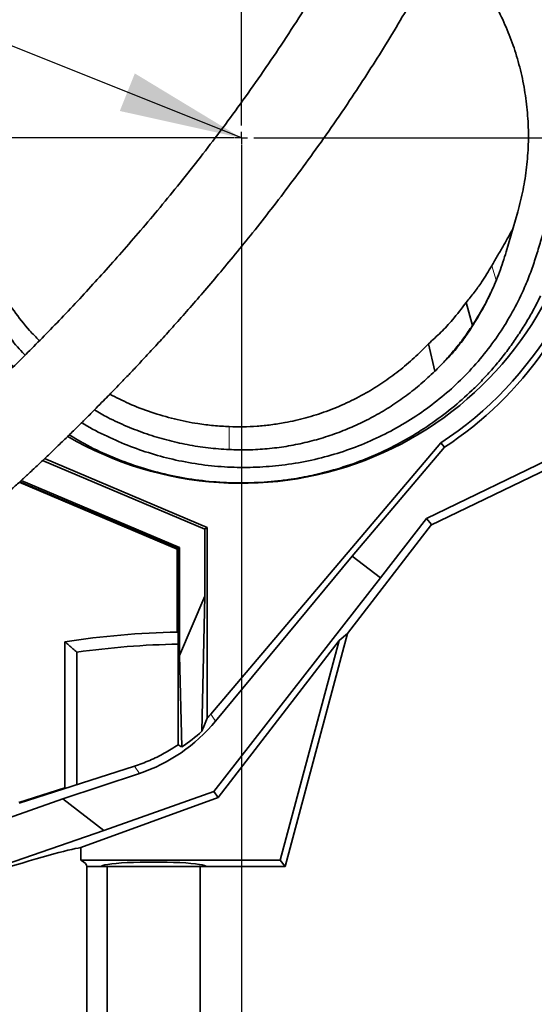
# Model space of a CAD drawing. Header units: millimetres. Extents: x 0 to 12115, y 0 to 8400.
# Tile 84 of 123: x 7219 to 7512, y 3265 to 3826. Entities that reach past the tile are written whole.
import ezdxf

# ---------------------------------------------------------------- set-up
doc = ezdxf.new("R2010")
doc.units = ezdxf.units.MM
doc.header["$LTSCALE"] = 20
doc.header["$PDSIZE"] = -1
doc.layers.add('SVART_TEXT', color=7, linetype='Continuous')
doc.styles.add('SLDTEXTSTYLE0', font='TXT', dxfattribs={"width": 0.605})
doc.dimstyles.new('SLDDIMSTYLE0', dxfattribs={"dimtxt": 70, "dimasz": 70, "dimexe": 0, "dimexo": 0.0625, "dimgap": 17.5, "dimtad": 1, "dimdec": 1, "dimrnd": 1e-09, "dimzin": 12, "dimdsep": 46, "dimtxsty": 'SLDTEXTSTYLE0', "dimsah": 1, "dimcen": 0.09, "dimadec": 0, "dimazin": 3, "dimtfac": 1, "dimtofl": 0, "dimtmove": 0, "dimatfit": 3, "dimfxl": 1, "dimfrac": 2, "dimtolj": 1, "dimtzin": 12, "dimarcsym": 0})
doc.dimstyles.new('SLDDIMSTYLE20', dxfattribs={"dimtxt": 70, "dimasz": 70, "dimexe": 0, "dimexo": 0.0625, "dimgap": 17.5, "dimtad": 1, "dimdec": 1, "dimrnd": 1e-09, "dimzin": 12, "dimdsep": 46, "dimtxsty": 'SLDTEXTSTYLE0', "dimsah": 1, "dimcen": 0.09, "dimse1": 1, "dimsd1": 1, "dimadec": 0, "dimazin": 3, "dimtfac": 1, "dimtofl": 0, "dimtmove": 0, "dimatfit": 3, "dimfxl": 1, "dimfrac": 2, "dimtolj": 1, "dimtzin": 12, "dimarcsym": 0})
doc.dimstyles.new('SLDDIMSTYLE6', dxfattribs={"dimtxt": 0.18, "dimasz": 70, "dimexe": 0, "dimexo": 0.0625, "dimgap": 0, "dimtad": 0, "dimtih": 1, "dimtoh": 1, "dimdec": 0, "dimrnd": 1e-09, "dimzin": 0, "dimdsep": 46, "dimtxsty": 'Standard', "dimsah": 1, "dimcen": 0.09, "dimadec": 0, "dimazin": 0, "dimtfac": 70, "dimtdec": 0, "dimtofl": 0, "dimtmove": 0, "dimatfit": 3, "dimfxl": 1, "dimfrac": 2, "dimtolj": 1, "dimtzin": 0, "dimarcsym": 0})

# ---------------------------------------------------------------- blocks, each defined once
blk = doc.blocks.new('_D_27')
at = {"layer": 'SVART_TEXT'}
for p, q in [((7345.56, 3754.31), (7345.56, 2773.56)), ((6995.56, 2870.55), (6995.56, 2773.56)), ((7345.56, 2803.56), (6995.56, 2803.56))]:
    blk.add_line(p, q, dxfattribs=at)
for points in [[(6995.56, 2803.56), (7065.56, 2793.56), (7065.56, 2813.56)], [(7345.56, 2803.56), (7275.56, 2813.56), (7275.56, 2793.56)]]:
    blk.add_solid(points, dxfattribs=at)
at = {"layer": 'SVART_TEXT', "insert": (7090.35, 2893.8), "char_height": 70, "attachment_point": 1, "style": 'SLDTEXTSTYLE0'}
blk.add_mtext('350', dxfattribs=at)
blk = doc.blocks.new('_D_33')
at = {"layer": 'SVART_TEXT'}
for p, q in [((7341.56, 4903.31), (5673.56, 4903.31)), ((5703.56, 3758.31), (5703.56, 4903.31)), ((7341.56, 3758.31), (5673.56, 3758.31))]:
    blk.add_line(p, q, dxfattribs=at)
for points in [[(5703.56, 4903.31), (5693.56, 4833.31), (5713.56, 4833.31)], [(5703.56, 3758.31), (5713.56, 3828.31), (5693.56, 3828.31)]]:
    blk.add_solid(points, dxfattribs=at)
at = {"layer": 'SVART_TEXT', "insert": (5613.33, 4223.87), "char_height": 70, "attachment_point": 1, "rotation": 90, "style": 'SLDTEXTSTYLE0'}
blk.add_mtext('1145', dxfattribs=at)
blk = doc.blocks.new('_D_34')
at = {"layer": 'SVART_TEXT'}
for p, q in [((7341.56, 3758.31), (5673.56, 3758.31)), ((5703.56, 2978.31), (5703.56, 3758.31)), ((7197.07, 2978.31), (5673.56, 2978.31))]:
    blk.add_line(p, q, dxfattribs=at)
for points in [[(5703.56, 3758.31), (5693.56, 3688.31), (5713.56, 3688.31)], [(5703.56, 2978.31), (5713.56, 3048.31), (5693.56, 3048.31)]]:
    blk.add_solid(points, dxfattribs=at)
at = {"layer": 'SVART_TEXT', "insert": (5613.33, 3288.11), "char_height": 70, "attachment_point": 1, "rotation": 90, "style": 'SLDTEXTSTYLE0'}
blk.add_mtext('780', dxfattribs=at)
blk = doc.blocks.new('SW_CENTERMARKSYMBOL_0')
at = {"layer": 'SVART_TEXT', "color": 0}
for p, q in [((0, 7), (0, 200)), ((-7, 0), (-200, 0)), ((0, 0), (-3.5, 0)), ((0, 0), (0, 3.5)), ((0, 0), (0, -3.5)), ((0, 0), (3.5, 0)), ((7, 0), (200, 0)), ((0, -7), (0, -200))]:
    blk.add_line(p, q, dxfattribs=at)
blk = doc.blocks.new('_D_92')
at = {"layer": 'SVART_TEXT'}
for p, q in [((8898.96, 3657.74), (8898.96, 3987.15)), ((8898.96, 3957.15), (8708.13, 3957.15))]:
    blk.add_line(p, q, dxfattribs=at)
blk.add_solid([(8898.96, 3957.15), (8828.96, 3967.15), (8828.96, 3947.15)], dxfattribs=at)
at = {"layer": 'SVART_TEXT', "insert": (8708.13, 4047.38), "char_height": 70, "attachment_point": 1, "style": 'SLDTEXTSTYLE0'}
blk.add_mtext('*)', dxfattribs=at)
blk = doc.blocks.new('_D_93')
at = {"layer": 'SVART_TEXT'}
for p, q in [((8898.96, 3657.74), (8898.96, 4119.61)), ((8898.96, 4089.61), (8708.13, 4089.61))]:
    blk.add_line(p, q, dxfattribs=at)
blk.add_solid([(8898.96, 4089.61), (8828.96, 4099.61), (8828.96, 4079.61)], dxfattribs=at)
at = {"layer": 'SVART_TEXT', "insert": (8708.13, 4179.85), "char_height": 70, "attachment_point": 1, "style": 'SLDTEXTSTYLE0'}
blk.add_mtext('*)', dxfattribs=at)

msp = doc.modelspace()

# ---------------------------------------------------------------- linework, layer by layer
at = {"color": 7, "linetype": 'Continuous', "lineweight": 35}
for p, q in [((7502.943869, 3716.239207), (7496.418614, 3693.554518)), ((7499.576209, 3705.376728), (7500.131001, 3706.460427)), ((7499.702845, 3704.971968), (7499.576209, 3705.376728)), ((7477.159055, 3651.61606), (7473.641039, 3664.762355)), ((7476.783512, 3650.8303), (7476.159494, 3649.524662)), ((7476.783512, 3650.8303), (7477.159025, 3651.615987)), ((7452.136781, 3641.17982), (7455.676309, 3625.540418)), ((7571.575823, 3600.057396), (7450.947445, 3541.852184)), ((7453.535524, 3537.944112), (7583.206292, 3600.512428)), ((7328.116299, 3430.553148), (7459.105278, 3584.776716)), ((7408.68214, 3520.390318), (7461.278787, 3582.316464)), ((7459.105278, 3584.776716), (7461.278787, 3582.316464)), ((7324.664107, 3535.791984), (7232.36263, 3574.801653)), ((7233.485567, 3575.863257), (7326.079117, 3536.730149)), ((7310.394945, 3525.245761), (7220.114428, 3563.401305)), ((7219.023395, 3562.402329), (7309.050043, 3524.354078)), ((7309.504013, 3524.655065), (7219.391672, 3562.739532)), ((7450.947445, 3541.852184), (7424.840026, 3507.948128)), ((7453.820581, 3538.314297), (7450.947445, 3541.852184)), ((7324.664107, 3535.791984), (7326.079117, 3536.730149)), ((7324.664107, 3535.791984), (7324.664107, 3497.647892)), ((7326.079117, 3536.730149), (7326.079117, 3428.231462)), ((7453.820581, 3538.314297), (7406.098757, 3476.340977)), ((7309.050043, 3524.354078), (7309.504013, 3524.655065)), ((7309.050043, 3524.354078), (7309.050043, 3477.196557)), ((7310.394945, 3525.245761), (7309.504013, 3524.655065)), ((7309.504013, 3413.053189), (7309.504013, 3524.655065)), ((7310.394945, 3463.885372), (7310.394945, 3525.245761)), ((7330.836413, 3426.480771), (7408.68214, 3520.390318)), ((7424.840026, 3507.948128), (7408.68214, 3520.390318)), ((7424.840026, 3507.948128), (7329.778999, 3386.515856)), ((7310.394945, 3463.885372), (7324.664107, 3497.647892)), ((7324.664107, 3497.647892), (7323.064259, 3420.738094)), ((7309.050043, 3477.196557), (7309.504013, 3476.524022)), ((7370.561545, 3343.714297), (7406.098757, 3476.340977)), ((7406.098757, 3476.340977), (7401.194647, 3472.404874)), ((7244.949661, 3388.592234), (7244.949661, 3471.703492)), ((7332.350939, 3383.001898), (7401.194647, 3472.404874)), ((7367.708418, 3347.432565), (7401.194647, 3472.404874)), ((7251.788876, 3465.776292), (7251.788876, 3390.314371)), ((7311.595394, 3411.856827), (7310.394945, 3463.885372)), ((7218.937849, 3379.751862), (7284.694251, 3400.894355)), ((7243.863171, 3382.261027), (7287.45772, 3396.757069)), ((7244.949661, 3388.592234), (7218.860372, 3380.20381)), ((7245.630962, 3388.334433), (7244.949661, 3388.592234)), ((7329.778999, 3386.515856), (7267.26872, 3364.23786)), ((7329.778999, 3386.515856), (7332.350939, 3383.001898)), ((7110.157151, 3335.023944), (7243.863171, 3382.261027)), ((7267.26872, 3364.23786), (7243.863171, 3382.261027)), ((7254.091524, 3354.5178), (7332.350939, 3383.001898)), ((7267.26872, 3364.23786), (7102.670814, 3307.825227)), ((7254.091524, 3347.432565), (7254.091524, 3354.5178)), ((7254.091524, 3347.432565), (7367.708418, 3347.432565)), ((7367.708418, 3347.432565), (7370.561545, 3343.714297)), ((7257.561545, 3257.714297), (7257.561545, 3343.714297)), ((7257.561545, 3343.714297), (7265.561545, 3343.714297)), ((7325.561545, 3343.714297), (7265.561545, 3343.714297)), ((7269.061545, 3343.714297), (7269.061545, 3248.514297)), ((7322.061545, 3248.514297), (7322.061545, 3343.714297)), ((7325.561545, 3343.714297), (7370.561545, 3343.714297))]:
    msp.add_line(p, q, dxfattribs=at)
at = {"color": 8, "linetype": 'Continuous', "lineweight": 18}
for p, q in [((7490.705344, 3677.47026), (7488.214356, 3685.615205)), ((7338.537063, 3581.003792), (7338.68366, 3594.058026)), ((7328.116299, 3430.553148), (7330.836413, 3426.480771)), ((7287.45772, 3396.757069), (7284.694251, 3400.894355))]:
    msp.add_line(p, q, dxfattribs=at)
at = {"color": 7, "linetype": 'Continuous', "lineweight": 35}
for centre, radius, start, end in [((7345.561545, 3758.314297), 207.382428, 303.19628298, 355.98178756), ((7345.561545, 3758.314297), 196.5, 239.79376422, 345.53679632), ((7345.561545, 3758.314297), 210.63171, 303.32461669, 325), ((7320.561545, 2966.114297), 511.211885, 91.29029909, 98.50566132), ((7320.561545, 2966.114297), 504.372669, 91.25621532, 97.83685804)]:
    msp.add_arc(centre, radius, start, end, dxfattribs=at)
for centre, major_axis, ratio, start_param, end_param in [((7254.894666, 3492.842076), (-53.400834, 79.948245), 0.9985183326, 3.3868266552, 3.4189992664), ((7257.582277, 3488.818359), (-2.271064, 96.865514), 0.9870607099, 3.4355382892, 3.9903515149), ((7280.956492, 3453.82401), (36.913322, 108.258851), 0.4472007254, 4.5567841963, 4.6278251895), ((7253.624601, 3494.743535), (77.289736, -65.889953), 0.9406880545, 6.0133559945, 6.1649629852), ((7180.943892, 3603.556351), (221.984314, -212.863486), 0.2309958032, 5.5313350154, 5.5425305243), ((6995.561545, 3258.841202), (261.981275, 95.469791), 0.032810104, 0.1509777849, 1.1440374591), ((6995.561545, 3343.714297), (262, 0), 0.0874886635, 0, 0.1629336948), ((7295.561545, 3343.714297), (30, 0), 0.0874886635, 0, 3.1415926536)]:
    msp.add_ellipse(centre, major_axis=major_axis, ratio=ratio, start_param=start_param, end_param=end_param, dxfattribs=at)
for points, knots in [([(7215.641793, 3628.073518), (7214.478328, 3629.280065), (7210.035468, 3633.887438), (7203.24792, 3642.65531), (7195.300009, 3654.320348), (7188.377167, 3666.712204), (7182.494365, 3679.650234), (7177.747457, 3693.00664), (7174.147752, 3706.68082), (7171.715762, 3720.695913), (7170.501503, 3734.892604), (7170.521292, 3749.141128), (7171.774229, 3763.380163), (7174.295154, 3777.609719), (7177.598525, 3789.824696), (7181.140606, 3799.996414), (7184.501079, 3808.198188), (7188.312694, 3816.289399), (7192.684311, 3824.169657), (7198.326375, 3833.185231), (7205.059668, 3843.368689), (7237.497781, 3890.262098), (7267.493909, 3933.266384), (7294.861677, 3972.502492)], [0, 0, 0, 0, 0.012496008, 0.0477178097, 0.0829400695, 0.1186491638, 0.1548584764, 0.1907138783, 0.2265696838, 0.2629184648, 0.2997738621, 0.3361139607, 0.3727007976, 0.4100616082, 0.4476881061, 0.4703790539, 0.4932241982, 0.5160684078, 0.5393000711, 0.5625409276, 0.5977825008, 0.6330261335, 1, 1, 1, 1]), ([(7398.051857, 3909.330975), (7402.087515, 3907.995385), (7410.173585, 3905.319321), (7421.823285, 3900.073276), (7433.020218, 3893.99684), (7443.637346, 3887.04802), (7453.605027, 3879.278679), (7462.890408, 3870.760911), (7471.440827, 3861.572019), (7479.269352, 3851.691473), (7486.29196, 3841.145942), (7492.472927, 3829.998154), (7497.71983, 3818.438143), (7502.071302, 3806.355224), (7505.433556, 3793.791435), (7507.764024, 3780.813492), (7509.006499, 3767.722478), (7509.157481, 3754.639767), (7508.186227, 3741.650938), (7506.230415, 3728.800512), (7504.038819, 3720.424147), (7502.943869, 3716.239207)], [0, 0, 0, 0, 0.0508422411, 0.101870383, 0.152902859, 0.2037510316, 0.2545297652, 0.3054807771, 0.3564395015, 0.4072287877, 0.4594690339, 0.5118794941, 0.5642980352, 0.6165493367, 0.6714027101, 0.7264362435, 0.7814750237, 0.8363355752, 0.8908618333, 0.9454731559, 1, 1, 1, 1]), ([(7569.943219, 3888.802023), (7568.539149, 3882.217103), (7565.728436, 3869.035199), (7558.481149, 3843.025563), (7545.57183, 3800.181919), (7531.380802, 3751.981765), (7520.254785, 3713.775451), (7515.033125, 3696.161276), (7512.319558, 3687.377378), (7509.207832, 3678.704192), (7504.919594, 3668.706879), (7499.190698, 3657.526061), (7491.591748, 3645.400457), (7482.876221, 3633.825999), (7473.175519, 3623.035573), (7462.571213, 3613.094931), (7451.170998, 3604.084479), (7438.848835, 3595.939864), (7425.874944, 3588.874768), (7412.355053, 3582.927448), (7398.35807, 3578.107518), (7383.770412, 3574.416497), (7368.968705, 3571.982552), (7354.187295, 3570.800377), (7339.506633, 3570.811232), (7324.706902, 3572.032327), (7310.126277, 3574.456745), (7295.948507, 3578.030675), (7282.242159, 3582.637353), (7268.906688, 3588.476314), (7259.659911, 3593.108879), (7255.085712, 3596.060989), (7254.628206, 3596.356256)], [0, 0, 0, 0, 0.0394165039, 0.0789052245, 0.1580169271, 0.3013593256, 0.37302464, 0.3909650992, 0.4089043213, 0.4268304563, 0.4448452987, 0.4724517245, 0.5000592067, 0.5280464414, 0.5564311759, 0.5838481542, 0.6116531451, 0.6396559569, 0.6680673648, 0.6954985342, 0.7231258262, 0.751378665, 0.7798505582, 0.8069211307, 0.8339914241, 0.8614614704, 0.889347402, 0.915957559, 0.9425677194, 0.9695625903, 0.9969556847, 1, 1, 1, 1]), ([(7408.756063, 3878.497559), (7406.175758, 3873.745847), (7400.027665, 3862.423944), (7389.850106, 3845.180588), (7378.438852, 3826.747848), (7366.888961, 3809.060842), (7355.301915, 3792.108472), (7343.74533, 3775.902871), (7332.285909, 3760.445445), (7320.814578, 3745.517113), (7309.385322, 3731.140645), (7298.048153, 3717.333752), (7287.0374, 3704.321953), (7276.392946, 3692.091378), (7266.148976, 3680.626144), (7255.93113, 3669.468186), (7245.794076, 3658.666657), (7235.797549, 3648.271462), (7226.432888, 3638.751466), (7217.719202, 3630.077365), (7209.640709, 3622.190048), (7203.57248, 3616.370834), (7199.312586, 3612.333448), (7196.675334, 3609.849389), (7194.094106, 3607.432839), (7191.569166, 3605.083032), (7189.061363, 3602.762769), (7186.370251, 3600.287459), (7183.279203, 3597.462962), (7179.769079, 3594.280952), (7175.862133, 3590.770374), (7171.596523, 3586.974152), (7166.856945, 3582.801486), (7161.645368, 3578.268273), (7156.004379, 3573.426874), (7149.94019, 3568.296636), (7143.473427, 3562.915617), (7137.671781, 3558.156164), (7134.129329, 3555.319412), (7132.798148, 3554.253419)], [0, 0, 0, 0, 0.036962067, 0.0880695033, 0.1383333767, 0.187519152, 0.2354081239, 0.2818085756, 0.3265611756, 0.3695425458, 0.4125745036, 0.4535010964, 0.4922941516, 0.5289573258, 0.5635181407, 0.5960220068, 0.6305421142, 0.6626062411, 0.6923133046, 0.7197524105, 0.7449988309, 0.7684012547, 0.7768635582, 0.7851612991, 0.7932962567, 0.8012699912, 0.8090838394, 0.8171129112, 0.8268997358, 0.8386358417, 0.850838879, 0.864676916, 0.8802025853, 0.8974855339, 0.9166160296, 0.9373154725, 0.9600479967, 0.9849868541, 1, 1, 1, 1]), ([(7168.143338, 3518.520836), (7169.781264, 3519.851387), (7173.24206, 3522.662725), (7178.51324, 3527.024391), (7183.727694, 3531.390273), (7188.524946, 3535.456852), (7193.139351, 3539.410926), (7197.513142, 3543.198944), (7201.583667, 3546.760466), (7205.035295, 3549.806883), (7207.866576, 3552.323917), (7210.101147, 3554.321984), (7211.920909, 3555.956348), (7213.681498, 3557.543423), (7215.710106, 3559.379707), (7218.168368, 3561.616497), (7221.424281, 3564.597615), (7225.57308, 3568.428936), (7230.486002, 3573.017722), (7236.061523, 3578.288775), (7241.875431, 3583.859054), (7247.728088, 3589.544915), (7253.018698, 3594.748355), (7258.000864, 3599.70129), (7262.603946, 3604.322662), (7266.757346, 3608.529289), (7270.354526, 3612.193881), (7273.87242, 3615.799818), (7277.783224, 3619.847822), (7282.38586, 3624.66005), (7287.683526, 3630.264826), (7293.675763, 3636.689532), (7300.32629, 3643.927305), (7307.621245, 3651.998933), (7315.489533, 3660.865472), (7323.903871, 3670.537704), (7332.833575, 3681.026022), (7342.29367, 3692.401777), (7352.316435, 3704.767087), (7362.864695, 3718.153397), (7373.893336, 3732.591935), (7385.288905, 3748.028208), (7396.986639, 3764.478304), (7408.009825, 3780.632949), (7418.305433, 3796.351068), (7427.833634, 3811.468915), (7437.340288, 3827.255186), (7445.328856, 3841.023832), (7450.007706, 3849.6647), (7451.652468, 3852.702236)], [0, 0, 0, 0, 0.0173586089, 0.0366772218, 0.0542306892, 0.0701139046, 0.084403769, 0.0995340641, 0.1125408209, 0.1234856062, 0.1324132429, 0.139355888, 0.1445548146, 0.1495407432, 0.1558401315, 0.1634427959, 0.1723377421, 0.1859218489, 0.2016323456, 0.2174165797, 0.2370333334, 0.2549498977, 0.2711964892, 0.2857899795, 0.3010182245, 0.3139169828, 0.3244821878, 0.3346316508, 0.3468875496, 0.3612824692, 0.3781643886, 0.3973248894, 0.4188021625, 0.4426385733, 0.4688788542, 0.4970328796, 0.527585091, 0.560563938, 0.5959850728, 0.6345582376, 0.6756363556, 0.7191635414, 0.7650499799, 0.8131700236, 0.852441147, 0.8928981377, 0.9344381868, 0.9769529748, 1, 1, 1, 1]), ([(7488.214356, 3685.615205), (7489.252472, 3687.417777), (7491.328703, 3691.022922), (7495.117035, 3697.609496), (7497.864455, 3702.395103), (7499.576209, 3705.376728)], [0, 0, 0, 0, 0.2737623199, 0.5475246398, 1, 1, 1, 1]), ([(7195.411176, 3696.94475), (7197.281806, 3692.612398), (7201.029652, 3683.932441), (7207.990234, 3671.544095), (7215.914487, 3659.777581), (7223.421525, 3650.177395), (7228.62797, 3644.88059), (7230.527288, 3642.948309)], [0, 0, 0, 0, 0.2182953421, 0.4373592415, 0.6563953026, 0.8746525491, 1, 1, 1, 1]), ([(7496.418614, 3693.554518), (7495.205271, 3689.663792), (7492.778576, 3681.882308), (7488.096653, 3670.89598), (7482.8441, 3660.481464), (7478.806955, 3654.052525), (7476.783512, 3650.8303)], [0, 0, 0, 0, 0.2595746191, 0.5191512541, 0.7589955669, 1, 1, 1, 1]), ([(7222.3778, 3634.743931), (7222.254095, 3634.867709), (7219.298278, 3637.825289), (7214.093738, 3644.140428), (7206.849264, 3653.682265), (7200.385885, 3663.775313), (7194.572717, 3674.262527), (7191.349838, 3681.548003), (7189.735488, 3685.19732)], [0, 0, 0, 0, 0.0085966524, 0.205409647, 0.4029526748, 0.6012365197, 0.8002581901, 1, 1, 1, 1]), ([(7473.641039, 3664.762355), (7475.162495, 3666.635163), (7478.205446, 3670.380827), (7483.166696, 3677.279299), (7486.315639, 3682.479589), (7488.214356, 3685.615205)], [0, 0, 0, 0, 0.2841909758, 0.568389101, 1, 1, 1, 1]), ([(7477.159206, 3651.616286), (7479.27533, 3654.957853), (7483.075308, 3660.95839), (7486.163803, 3667.327177), (7487.532384, 3670.149326)], [0, 0, 0, 0, 0.55687794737, 1, 1, 1, 1]), ([(7515.966268, 3668.449273), (7514.760251, 3666.02845), (7512.34137, 3661.173061), (7508.280478, 3654.040077), (7503.9107, 3647.044968), (7499.206554, 3640.221241), (7494.142993, 3633.530234), (7488.748388, 3627.032875), (7483.021468, 3620.737093), (7475.405075, 3613.09036), (7465.526029, 3604.357963), (7453.056486, 3595.045199), (7439.685994, 3586.681192), (7425.674289, 3579.47323), (7411.098348, 3573.443882), (7397.306, 3569.032154), (7384.371252, 3565.913943), (7373.76169, 3564.056627), (7361.93896, 3562.630086), (7348.860532, 3561.868827), (7333.145457, 3562.236912), (7317.328728, 3563.927222), (7301.70564, 3566.938215), (7286.485166, 3571.209752), (7271.835228, 3576.694432), (7258.760683, 3582.685793), (7250.916704, 3587.357505), (7247.53626, 3589.370828)], [0, 0, 0, 0, 0.0261484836, 0.0524453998, 0.0787421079, 0.1054553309, 0.1321683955, 0.1593174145, 0.1864664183, 0.2137544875, 0.2626828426, 0.3124659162, 0.36224855, 0.4129190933, 0.4623316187, 0.5120910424, 0.5503226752, 0.5885541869, 0.6142037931, 0.6632434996, 0.7126248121, 0.7630852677, 0.8139179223, 0.8634192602, 0.9130077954, 0.9625098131, 1, 1, 1, 1]), ([(7452.136781, 3641.17982), (7454.520087, 3643.344825), (7459.286845, 3647.674967), (7466.571365, 3655.481219), (7471.08211, 3661.402968), (7473.641039, 3664.762355)], [0, 0, 0, 0, 0.302006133, 0.6040306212, 1, 1, 1, 1]), ([(7477.159066, 3651.616073), (7475.572621, 3649.281085), (7472.37829, 3644.57955), (7467.136267, 3637.913882), (7461.59892, 3631.50778), (7457.652588, 3627.531629), (7455.676309, 3625.540418)], [0, 0, 0, 0, 0.249114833, 0.5015965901, 0.750405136, 1, 1, 1, 1]), ([(7476.159494, 3649.524662), (7474.386535, 3647.000683), (7470.825473, 3641.931162), (7464.091106, 3633.819958), (7458.765964, 3628.58041), (7455.676309, 3625.540418)], [0, 0, 0, 0, 0.2939063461, 0.5903235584, 1, 1, 1, 1]), ([(7338.68366, 3594.058026), (7341.315281, 3594.000636), (7346.578536, 3593.885856), (7354.5023, 3594.261587), (7362.425734, 3595.043048), (7371.713874, 3596.487097), (7382.257058, 3598.886151), (7394.01687, 3602.609619), (7405.530789, 3607.35599), (7416.308712, 3612.900586), (7426.229947, 3619.041521), (7435.36523, 3625.690556), (7444.082076, 3633.022761), (7449.451817, 3638.460738), (7452.136781, 3641.17982)], [0, 0, 0, 0, 0.0623492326, 0.1246987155, 0.1878046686, 0.2509106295, 0.3472910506, 0.4436732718, 0.5428340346, 0.6419973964, 0.7305035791, 0.8190110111, 0.9095023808, 1, 1, 1, 1]), ([(7455.676305, 3625.540423), (7453.106668, 3623.12532), (7447.966369, 3618.29415), (7439.628504, 3611.702512), (7430.876505, 3605.636558), (7421.709213, 3600.181207), (7412.192655, 3595.356334), (7402.347573, 3591.1785), (7392.19466, 3587.66589), (7381.755675, 3584.839861), (7371.114307, 3582.729504), (7360.327842, 3581.372387), (7349.453195, 3580.708187), (7342.176505, 3580.905242), (7338.537063, 3581.003799)], [0, 0, 0, 0, 0.0836377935, 0.1673090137, 0.2508129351, 0.3342269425, 0.4173646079, 0.5000431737, 0.5831571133, 0.6665715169, 0.7501102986, 0.8332482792, 0.9165989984, 1, 1, 1, 1]), ([(7270.668512, 3612.519201), (7274.235147, 3610.693145), (7281.87479, 3606.78178), (7294.19296, 3602.104083), (7307.349849, 3598.233987), (7319.255458, 3595.876485), (7329.718406, 3594.545589), (7335.695243, 3594.220547), (7338.68366, 3594.058026)], [0, 0, 0, 0, 0.1690405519, 0.36208055, 0.5551091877, 0.7474062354, 0.8737031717, 1, 1, 1, 1]), ([(7338.537063, 3581.003792), (7334.553542, 3581.27341), (7326.589395, 3581.812452), (7314.741994, 3583.685096), (7303.052032, 3586.329754), (7291.57437, 3589.799746), (7280.384871, 3594.089995), (7270.413249, 3598.636802), (7264.383274, 3602.073709), (7261.814395, 3603.537894)], [0, 0, 0, 0, 0.1482858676, 0.2964639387, 0.4446163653, 0.5928253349, 0.7411720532, 0.8897345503, 1, 1, 1, 1]), ([(7251.788876, 3465.776292), (7251.046434, 3466.422911), (7248.766719, 3468.408397), (7246.486962, 3470.376409), (7244.949661, 3471.703492)], [0, 0, 0, 0, 0.3256731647, 1, 1, 1, 1]), ([(7284.694251, 3400.894355), (7287.61136, 3401.926551), (7293.432955, 3403.986476), (7301.752444, 3408.068237), (7306.923888, 3411.393938), (7309.504013, 3413.053189)], [0, 0, 0, 0, 0.33477924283, 0.66810959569, 1, 1, 1, 1])]:
    msp.add_open_spline(points, degree=3, knots=knots, dxfattribs=at)
at = {"color": 7, "linetype": 'Continuous', "lineweight": 0}
msp.add_point((7345.561545, 3758.314297), dxfattribs=at)

# ---------------------------------------------------------------- block references
at = {"layer": 'SVART_TEXT'}
msp.add_blockref('SW_CENTERMARKSYMBOL_0', (7345.561545, 3758.314297), dxfattribs=at)

# ---------------------------------------------------------------- dimensions: what is measured, and where the dimension line sits
for base, p1, p2, picture, middle in [((5703.562866, 4903.314297), (7345.561545, 3758.314297), (7345.561545, 4903.314297), '_D_33', (5703.562866, 4330.814297)), ((5703.562866, 3758.314297), (7201.066117, 2978.314297), (7345.561545, 3758.314297), '_D_34', (5703.562866, 3368.314297))]:
    dim = msp.add_linear_dim(base=base, p1=p1, p2=p2, angle=90, dimstyle='SLDDIMSTYLE0', dxfattribs=at)
    dim.commit()
    dim.dimension.update_dxf_attribs({"geometry": picture, "text_midpoint": middle, "dimtype": 160})
for base, p1, p2, picture, middle in [((7095.464741, 4089.613473), (8898.964741, 3653.735224), (7095.464741, 3750.88048), '_D_93', (8742.842882, 4089.613473)), ((8898.964741, 3957.148961), (7492.964741, 3354.735224), (8898.964741, 3653.735224), '_D_92', (8742.842882, 3957.148961))]:
    dim = msp.add_linear_dim(base=base, p1=p1, p2=p2, text='*)', dimstyle='SLDDIMSTYLE20', dxfattribs=at)
    dim.commit()
    dim.dimension.update_dxf_attribs({"geometry": picture, "text_midpoint": middle, "dimtype": 160})
dim = msp.add_linear_dim(base=(6995.561545, 2803.562978), p1=(7345.561545, 3758.314297), p2=(6995.561545, 2874.548763), dimstyle='SLDDIMSTYLE0', dxfattribs=at)
dim.commit()
dim.dimension.update_dxf_attribs({"geometry": '_D_27', "text_midpoint": (7170.561545, 2803.562978), "dimtype": 160})

# ---------------------------------------------------------------- leaders
msp.add_leader([(7345.561545, 3758.314297), (6618.888889, 4049.444444)], dimstyle='SLDDIMSTYLE6', dxfattribs=at)

doc.saveas('drawing.dxf')
